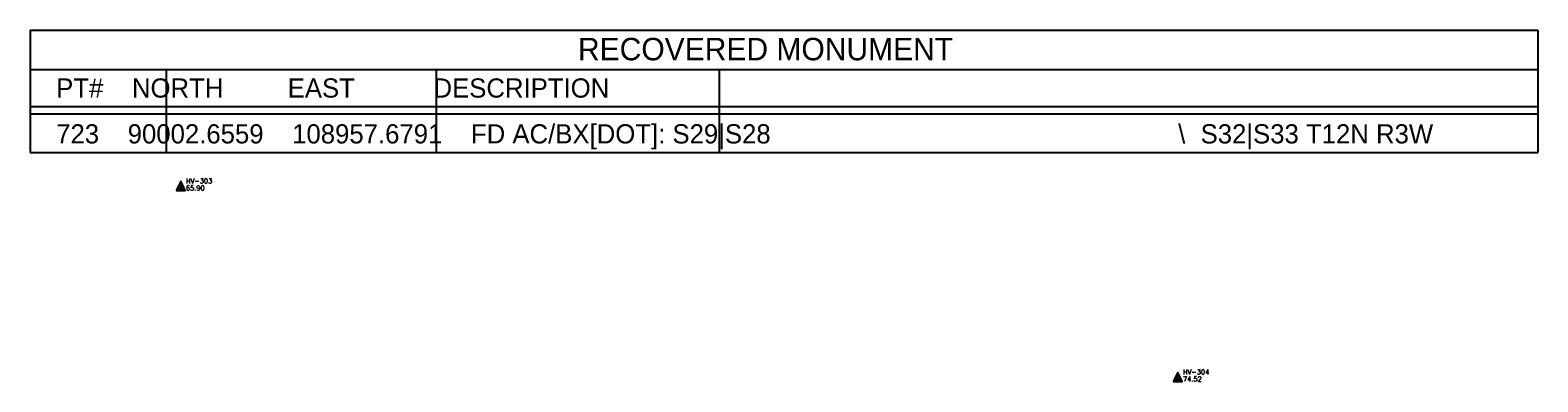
# Model space of a CAD drawing. Extents: x 108894 to 113890, y 89250 to 91025.
# Tile 2 of 11: x 109010 to 109480, y 89810 to 89920. Entities that reach past the tile are written whole.
import ezdxf

# ---------------------------------------------------------------- set-up
doc = ezdxf.new("R2010")
doc.units = 0
doc.header["$LTSCALE"] = 2
doc.header["$MEASUREMENT"] = 0
doc.header["$PDMODE"] = 2
doc.header["$PDSIZE"] = -3
doc.layers.get('0').update_dxf_attribs({"linetype": 'CONTINUOUS'})
doc.layers.add('CONTROL', color=253, linetype='CONTINUOUS')
doc.layers.add('ETPH', color=132, linetype='CONTINUOUS')
doc.styles.add('MM30', font='STENEQ', dxfattribs={"height": 6})
doc.styles.add('MM35', font='STENEQ', dxfattribs={"height": 7})
doc.styles.add('ROMANC', font='ROMANC.shx')
doc.styles.add('SIMPLEX', font='SIMPLEX')

# ---------------------------------------------------------------- blocks, each defined once
blk = doc.blocks.new('HV2')
blk.add_lwpolyline([(-0.56, -0.34), (0.56, -0.34), (0, 0.78)], close=True)
blk.add_circle((0, 0), 0.324)
blk.add_point((0, 0))
at = {"style": 'SIMPLEX'}
for tag, p in [('HV2', (0.75, 0.53)), ('ELEV', (0.76, -0.35))]:
    blk.add_attdef(tag, p, '', height=0.6, dxfattribs=at)

msp = doc.modelspace()

# ---------------------------------------------------------------- linework, layer by layer
at = {"layer": 'ETPH', "color": 4}
for p, q in [((109010, 89920.16), (109480.29, 89920.16)), ((109010, 89920.16), (109010, 89881.97)), ((109480.29, 89920.16), (109480.29, 89881.97)), ((109010, 89907.91), (109480.29, 89907.91)), ((109052.47, 89907.91), (109052.47, 89881.97)), ((109136.69, 89907.91), (109136.69, 89881.97)), ((109224.88, 89907.91), (109224.88, 89881.97)), ((109010, 89881.97), (109480.29, 89881.97))]:
    msp.add_line(p, q, dxfattribs=at)
at = {"layer": 'ETPH'}
for p, q in [((109010, 89896.34), (109480.29, 89896.34)), ((109010, 89894.03), (109480.29, 89894.03))]:
    msp.add_line(p, q, dxfattribs=at)

# ---------------------------------------------------------------- block references
at = {"layer": 'CONTROL'}
ref = msp.add_blockref('HV2', (109056.97, 89870.96), dxfattribs=dict(at, xscale=2.54, yscale=2.54, zscale=2.54))
ref.add_attrib('HV2', 'HV-303', (109058.57, 89872.3), dxfattribs={"layer": '0', "height": 1.524, "style": 'ROMANC'})
ref.add_attrib('CONTROL', '65.90', (109058.57, 89870.07), dxfattribs={"layer": '0', "height": 1.524, "style": 'ROMANC'})
ref = msp.add_blockref('HV2', (109056.97, 89870.96), dxfattribs=dict(at, xscale=2.54, yscale=2.54, zscale=2.54))
ref.add_attrib('HV2', 'HV-303', (109058.57, 89872.3), dxfattribs={"layer": '0', "height": 1.524, "style": 'ROMANC'})
ref.add_attrib('CONTROL', '65.90', (109058.57, 89870.07), dxfattribs={"layer": '0', "height": 1.524, "style": 'ROMANC'})
ref = msp.add_blockref('HV2', (109367.97, 89811.3), dxfattribs=dict(at, xscale=2.54, yscale=2.54, zscale=2.54))
ref.add_attrib('HV2', 'HV-304', (109369.57, 89812.64), dxfattribs={"layer": '0', "height": 1.524, "style": 'ROMANC'})
ref.add_attrib('CONTROL', '74.52', (109369.57, 89810.41), dxfattribs={"layer": '0', "height": 1.524, "style": 'ROMANC'})
ref = msp.add_blockref('HV2', (109367.97, 89811.3), dxfattribs=dict(at, xscale=2.54, yscale=2.54, zscale=2.54))
ref.add_attrib('HV2', 'HV-304', (109369.57, 89812.64), dxfattribs={"layer": '0', "height": 1.524, "style": 'ROMANC'})
ref.add_attrib('CONTROL', '74.52', (109369.57, 89810.41), dxfattribs={"layer": '0', "height": 1.524, "style": 'ROMANC'})

# ---------------------------------------------------------------- texts
at = {"layer": 'ETPH', "color": 4, "style": 'MM35'}
msp.add_text('RECOVERED MONUMENT', height=7, dxfattribs=at).set_placement((109180.89, 89910.74))
at = {"layer": 'ETPH', "style": 'MM30'}
for s, p in [('PT#    NORTH         EAST           DESCRIPTION', (109018.12, 89899.08)), ('723    90002.6559    108957.6791    FD AC/BX[DOT]: S29|S28', (109018.12, 89884.76)), ('\\', (109368.1, 89884.76)), ('S32|S33 T12N R3W ', (109375.1, 89884.76))]:
    msp.add_text(s, height=6, dxfattribs=at).set_placement(p)

doc.saveas('drawing.dxf')
